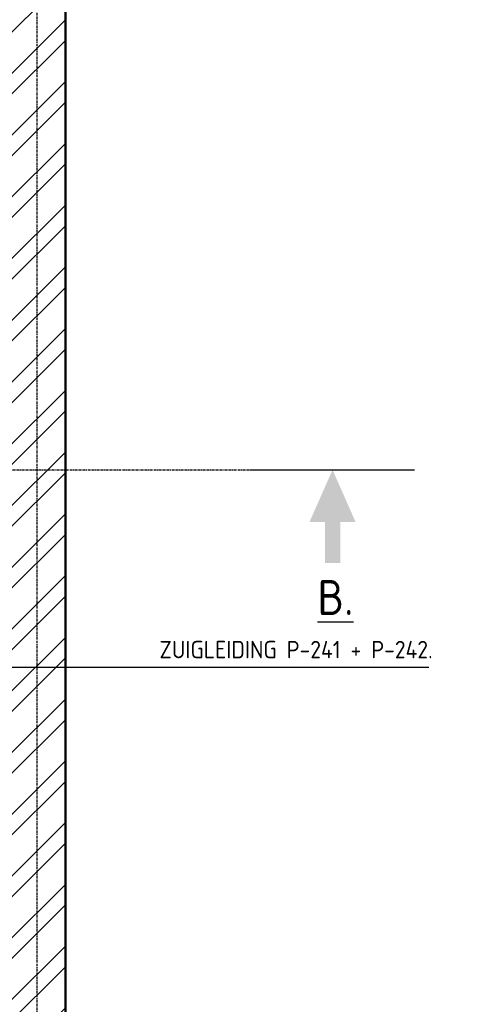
# Model space of a CAD drawing. Header units: metres. Extents: x -82085 to 58758, y -66901 to 95305.
# Tile 120 of 135: x 41716 to 43632, y 18182 to 22410. Entities that reach past the tile are written whole.
import ezdxf
from ezdxf.enums import TextEntityAlignment as Align

# ---------------------------------------------------------------- set-up
doc = ezdxf.new("R2010")
doc.units = ezdxf.units.M
doc.header["$MEASUREMENT"] = 0
doc.linetypes.add('CENTER-LN', pattern=[19, 10, -3, 3, -3])
doc.layers.get('0').update_dxf_attribs({"linetype": 'CONTINUOUS'})
for name, color, linetype in [('3', 3, 'CONTINUOUS'), ('ARCERING', 10, 'CONTINUOUS'), ('DIM', 10, 'CONTINUOUS'), ('GEBOUW', 7, 'CONTINUOUS'), ('TEXT2', 7, 'CONTINUOUS')]:
    doc.layers.add(name, color=color, linetype=linetype)
doc.styles.add('ROMANS', font='iso.shx')

# ---------------------------------------------------------------- blocks, each defined once
blk = doc.blocks.new('Gebouw')
at = {"linetype": 'ByBlock', "lineweight": -2}
blk.add_line((0, 0), (0, 9725), dxfattribs=at)

msp = doc.modelspace()

# ---------------------------------------------------------------- hatches: boundary and pattern name
at = {"layer": 'ARCERING'}
h = msp.add_hatch(dxfattribs=at)
h.set_pattern_fill('ANSI32', color=256, scale=500)
h.set_pattern_definition([(45, (59315.58, 15946.92), (-132.5825, 132.5825), []), (45, (59403.96, 15946.92), (-132.5825, 132.5825), [])])
h.paths.add_polyline_path([(41911.68019, 23655.66547), (42911.68019, 23655.66547), (42911.68019, 23905.66416), (41911.68019, 23905.66416), (41911.68019, 31905.66422), (42911.68019, 31905.66422), (42911.68019, 32155.66524), (41911.68019, 32155.66524), (41911.68019, 34680.66489), (41661.68034, 34680.66489), (41661.68034, 26180.66483), (40623.68031, 26180.66483), (40623.68031, 25930.66381), (41661.68034, 25930.66381), (41661.68034, 14180.66595), (-2688.31811, 14180.66595), (-2688.31811, 13930.6626), (41911.68019, 13930.6626)])

# ---------------------------------------------------------------- linework, layer by layer
at = {"layer": 'DIM', "color": 4}
msp.add_line((42708.11959, 20476.94948), (43413.81022, 20476.94948), dxfattribs=at)
at = {"layer": 'DIM'}
for p, q in [((41629.6017, 19630.15395), (42317.22699, 19630.15395)), ((42317.22699, 19630.15395), (43475.00208, 19630.15395))]:
    msp.add_line(p, q, dxfattribs=at)
at = {"layer": 'DIM', "color": 4}
for points in [[(42961.97315, 20253.18946), (43159.95666, 20253.18946), (43060.9649, 20476.94948)], [(43093.9077, 20253.18946), (43093.9077, 20076.54082), (43028.0221, 20253.18946), (43028.0221, 20076.54082)]]:
    msp.add_solid(points, dxfattribs=at)
at = {"layer": 'GEBOUW', "color": 253}
msp.add_line((41916.68034, 13930.66595), (41916.68034, 26454.25174), dxfattribs=at)
at = {"layer": 'TEXT2', "color": 1, "linetype": 'CENTER-LN'}
msp.add_line((41791.68034, 13651.98968), (41791.68034, 34783.37441), dxfattribs=at)
at = {"layer": 'TEXT2', "color": 7, "linetype": 'CENTER-LN'}
msp.add_lwpolyline([(-3375.5737, 18440.06145), (20291.68034, 18440.06145), (20291.68034, 20476.94948), (43060.9649, 20476.94948)], dxfattribs=at)

# ---------------------------------------------------------------- block references
at = {"layer": 'GEBOUW'}
msp.add_blockref('Gebouw', (41911.68019, 13930.6626), dxfattribs=at)

# ---------------------------------------------------------------- texts
at = {"layer": '3', "color": 4, "style": 'ROMANS'}
msp.add_text('%%UB.', height=150, dxfattribs=at).set_placement((43073.33303, 19928.83497), align=Align.MIDDLE)
at = {"layer": 'DIM', "style": 'ROMANS'}
msp.add_text('ZUIGLEIDING P-241 + P-242.', height=75, dxfattribs=at).set_placement((42317.22699, 19705.15395), align=Align.MIDDLE_LEFT)

doc.saveas('drawing.dxf')
